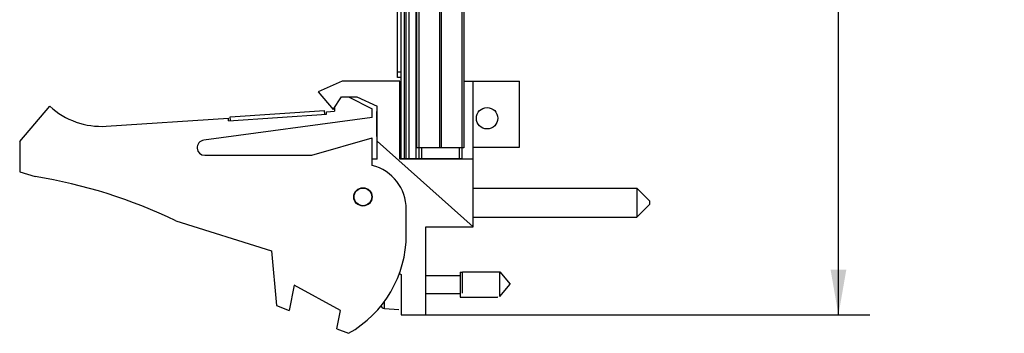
# Model space of a CAD drawing. Header units: inches. Extents: x 0.2 to 16.8, y 0.1 to 10.8.
# Tile 38 of 46: x 7.5 to 11.4, y 2.6 to 3.9. Entities that reach past the tile are written whole.
import ezdxf

# ---------------------------------------------------------------- set-up
doc = ezdxf.new("R2010")
doc.units = ezdxf.units.IN
doc.header["$LTSCALE"] = 0.935
doc.header["$MEASUREMENT"] = 0
doc.layers.get('0').update_dxf_attribs({"linetype": 'CONTINUOUS'})
doc.layers.add('DIMENSIONS', color=7, linetype='CONTINUOUS')
doc.styles.get("Standard").update_dxf_attribs({"font": 'txt', "width": 0.8})
doc.dimstyles.new('DIMSTYLE_1', dxfattribs={"dimtxt": 0.125, "dimasz": 0.18, "dimexe": 0.18, "dimexo": 0.0625, "dimgap": 0.09, "dimtad": 0, "dimtih": 1, "dimtoh": 1, "dimdec": 3, "dimzin": 4, "dimdsep": 46, "dimtxsty": 'STANDARD', "dimblk": '_FILLED', "dimblk1": '_FILLED', "dimblk2": '_FILLED', "dimcen": 0.09, "dimadec": 0, "dimazin": 0, "dimtp": 0.001, "dimtm": 0.001, "dimtfac": 1, "dimtdec": 3, "dimtofl": 0, "dimtmove": 0, "dimatfit": 3, "dimldrblk": '_FILLED', "dimfxl": 1, "dimtolj": 1, "dimtzin": 4, "dimarcsym": 0})

# ---------------------------------------------------------------- blocks, each defined once
blk = doc.blocks.new('_FILLED')
at = {"color": 0, "linetype": 'BYBLOCK'}
blk.add_solid([(0, 0), (-1, 0.174), (-1, -0.174)], dxfattribs=at)
blk = doc.blocks.new('*D0')
at = {"layer": 'DIMENSIONS', "color": 2, "linetype": 'CONTINUOUS'}
for p, q in [((9.1921, 7.7703), (10.8956, 7.7703)), ((10.7706, 7.7703), (10.7706, 5.5338)), ((10.7706, 2.7066), (10.7706, 5.2838)), ((9.0971, 2.7066), (10.8956, 2.7066))]:
    blk.add_line(p, q, dxfattribs=at)
at = {"layer": 'DIMENSIONS', "color": 2, "linetype": 'CONTINUOUS', "xscale": 0.18, "yscale": 0.18, "zscale": 0.18}
for p, rotation in [((10.7706, 7.7703), 90), ((10.7706, 2.7066), 270)]:
    blk.add_blockref('_FILLED', p, dxfattribs=dict(at, rotation=rotation))
at = {"layer": 'DIMENSIONS', "color": 2, "linetype": 'CONTINUOUS', "width": 0.8}
for s, p in [('5.064', (10.0581, 5.3463)), ('[', (10.6831, 5.3463)), ('128.62', (10.7831, 5.3463)), (']', (11.3831, 5.3463))]:
    blk.add_text(s, height=0.125, dxfattribs=at).set_placement(p)

msp = doc.modelspace()

# ---------------------------------------------------------------- linework, layer by layer
at = {"color": 7, "linetype": 'CONTINUOUS'}
for p, q in [((9.0196, 3.6503), (9.0196, 7.7603)), ((9.0346, 3.3273), (9.0346, 7.7703)), ((9.0466, 7.7703), (9.0466, 3.3273)), ((9.0526, 7.7703), (9.0526, 3.3273)), ((9.0646, 7.7703), (9.0646, 3.3273)), ((9.0938, 3.3273), (9.0938, 7.7703)), ((9.0956, 7.3703), (9.0956, 3.3703)), ((9.1046, 7.3703), (9.1046, 3.3703)), ((9.1865, 7.3703), (9.1865, 3.3703)), ((9.1927, 7.3703), (9.1927, 3.3703)), ((9.2747, 7.3703), (9.2747, 3.3703)), ((9.2836, 7.3703), (9.2836, 3.3703)), ((9.0346, 3.6703), (9.0196, 3.6703)), ((9.0346, 3.6503), (9.0196, 3.6503)), ((8.7996, 3.6356), (8.7046, 3.5926)), ((9.0296, 3.6356), (8.7996, 3.6356)), ((9.0296, 3.3256), (9.0296, 3.6356)), ((9.2836, 3.6356), (9.5046, 3.6356)), ((9.3206, 3.0566), (9.3206, 3.6356)), ((9.5046, 3.3726), (9.5046, 3.6356)), ((8.7046, 3.5926), (8.7646, 3.5226)), ((8.7646, 3.5226), (8.7978, 3.5726)), ((8.7978, 3.5726), (8.8578, 3.5726)), ((8.8256, 3.5726), (8.9196, 3.5256)), ((8.8578, 3.5726), (8.9396, 3.5356)), ((7.5196, 3.3956), (7.6396, 3.5356)), ((8.7696, 3.5301), (8.7696, 3.5156)), ((8.9196, 3.4906), (8.9196, 3.5256)), ((8.9396, 3.3256), (8.9396, 3.5356)), ((7.8632, 3.4562), (8.3485, 3.488)), ((8.9196, 3.4906), (8.2506, 3.4003)), ((8.3492, 3.478), (8.3485, 3.488)), ((8.3492, 3.478), (8.7383, 3.5035)), ((8.3557, 3.4935), (8.7299, 3.518)), ((8.3566, 3.4785), (8.3557, 3.4935)), ((8.7308, 3.503), (8.7299, 3.518)), ((8.7377, 3.5135), (8.7696, 3.5156)), ((8.7383, 3.5035), (8.7377, 3.5135)), ((8.9396, 3.5143), (8.9378, 3.5143)), ((8.9378, 3.4159), (8.9378, 3.5143)), ((9.0346, 3.5143), (9.0296, 3.5143)), ((8.6796, 3.3406), (8.9196, 3.4106)), ((8.9196, 3.3006), (8.9196, 3.4106)), ((8.9396, 3.4159), (8.9378, 3.4159)), ((9.0346, 3.4159), (9.0296, 3.4159)), ((7.5196, 3.3956), (7.5196, 3.2756)), ((9.3206, 3.0566), (8.9396, 3.3972)), ((9.2836, 3.3703), (9.0956, 3.3703)), ((9.1046, 3.3703), (9.1046, 3.3273)), ((9.1146, 3.3703), (9.1146, 3.3273)), ((9.2646, 3.3703), (9.2646, 3.3273)), ((9.2746, 3.3703), (9.2746, 3.3273)), ((9.3206, 3.3726), (9.5046, 3.3726)), ((8.2546, 3.3406), (8.6796, 3.3406)), ((8.9396, 3.3256), (8.9196, 3.3256)), ((9.3206, 3.3256), (9.0296, 3.3256)), ((9.0346, 3.3273), (9.2746, 3.3273)), ((9.1346, 3.3273), (9.1346, 3.3256)), ((7.5196, 3.2756), (7.5816, 3.256)), ((9.3206, 3.2104), (9.9706, 3.2104)), ((9.9706, 3.2104), (10.0206, 3.1604)), ((9.9706, 3.2104), (9.9706, 3.0954)), ((9.9706, 3.0954), (10.0206, 3.1454)), ((10.0206, 3.1604), (10.0206, 3.1454)), ((9.0546, 3.0256), (9.0546, 3.1263)), ((9.3206, 3.0954), (9.9706, 3.0954)), ((8.1396, 3.0803), (8.5196, 2.9606)), ((9.1326, 3.0566), (9.3206, 3.0566)), ((9.1326, 2.7066), (9.1326, 3.0566)), ((8.5196, 2.9606), (8.5396, 2.7436)), ((9.0268, 2.873), (9.0346, 2.8666)), ((9.0346, 2.8666), (9.0346, 2.7066)), ((9.1326, 2.8636), (9.2689, 2.8636)), ((9.2689, 2.8758), (9.2783, 2.8758)), ((9.2689, 2.8758), (9.2689, 2.7773)), ((9.2783, 2.8778), (9.4264, 2.8778)), ((9.2783, 2.7935), (9.2783, 2.8778)), ((9.4264, 2.8778), (9.4677, 2.8286)), ((9.4264, 2.7794), (9.4264, 2.8778)), ((8.6096, 2.8243), (8.5896, 2.7243)), ((8.7936, 2.7243), (8.6096, 2.8243)), ((9.4264, 2.7794), (9.4677, 2.8286)), ((9.1326, 2.7915), (9.2689, 2.7915)), ((9.2689, 2.7773), (9.417, 2.7773)), ((9.417, 2.7773), (9.4187, 2.7794)), ((8.5396, 2.7436), (8.5896, 2.7243)), ((8.9681, 2.7318), (8.9681, 2.7614)), ((8.779, 2.6515), (8.7936, 2.7243)), ((8.9681, 2.7318), (9.0252, 2.7285)), ((9.0346, 2.7066), (9.1326, 2.7066)), ((8.779, 2.6515), (8.8256, 2.6336))]:
    msp.add_line(p, q, dxfattribs=at)
for centre, radius in [((9.3756, 3.488), 0.0425), ((8.8826, 3.1756), 0.0365), ((8.8826, 3.1756), 0.035)]:
    msp.add_circle(centre, radius, dxfattribs=at)
for centre, radius, start, end in [((7.8436, 3.7556), 0.3, 227.1666, 273.7467), ((8.2546, 3.3706), 0.03, 97.6845, 270), ((8.8746, 3.1263), 0.18, 0, 75.5225), ((7.2583, 1.256), 2.026, 64.2145, 80.8167), ((8.6046, 3.0256), 0.45, 299.4136, 360), ((8.969, 2.7475), 0.0157, 195.4149, 266.6961)]:
    msp.add_arc(centre, radius, start, end, dxfattribs=at)

# ---------------------------------------------------------------- dimensions: what is measured, and where the dimension line sits
at = {"layer": 'DIMENSIONS', "color": 2, "linetype": 'CONTINUOUS'}
dim = msp.add_linear_dim(base=(10.7706, 7.7703), p1=(9.0971, 2.7066), p2=(9.1921, 7.7703), angle=90, dimstyle='DIMSTYLE_1', dxfattribs=at)
dim.commit()
dim.dimension.update_dxf_attribs({"geometry": '*D0', "text_midpoint": (10.7706, 5.4088), "dimtype": 160})

doc.saveas('drawing.dxf')
